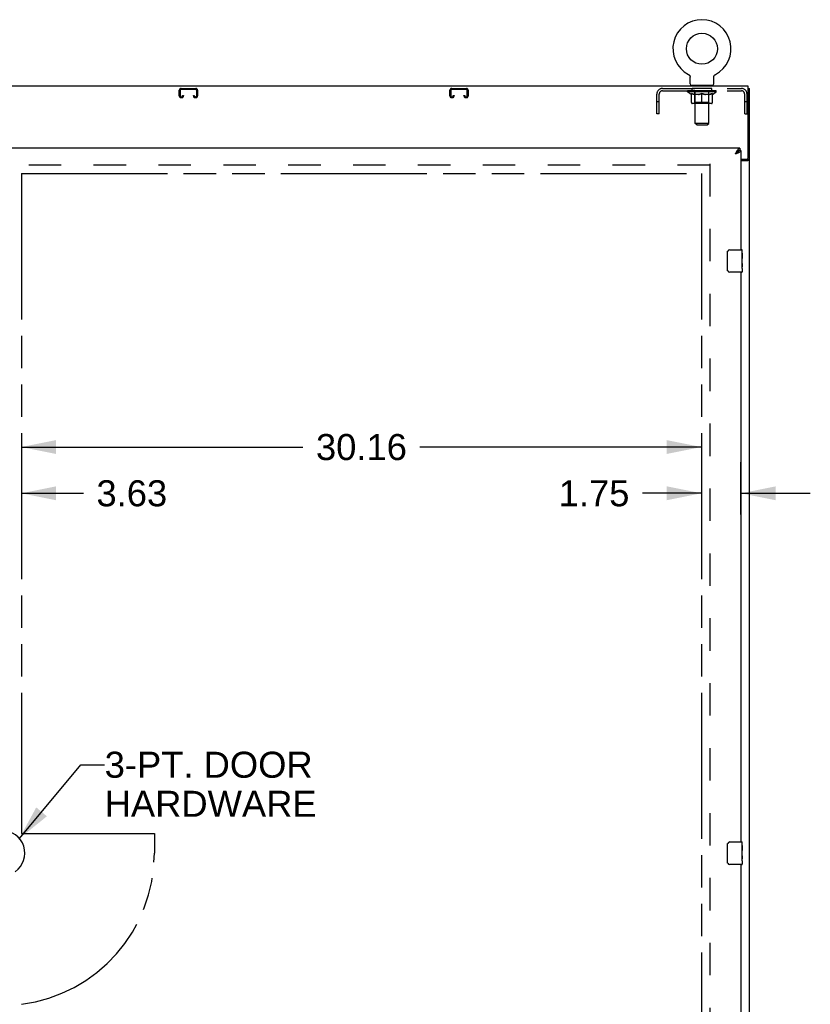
# Model space of a CAD drawing. Header units: inches. Extents: x 0 to 262, y 0 to 169.
# Tile 8 of 12: x 89 to 124, y 79 to 123. Entities that reach past the tile are written whole.
import ezdxf

# ---------------------------------------------------------------- set-up
doc = ezdxf.new("R2010")
doc.units = ezdxf.units.IN
doc.header["$LTSCALE"] = 14.384615
doc.header["$MEASUREMENT"] = 0
doc.linetypes.add('HIDDEN', pattern=[0.2, 0.1, -0.1])
doc.linetypes.add('PHANTOM', pattern=[0.8, 0.45, -0.05, 0.1, -0.05, 0.1, -0.05])
doc.layers.get('0').update_dxf_attribs({"linetype": 'CONTINUOUS'})
for name, color, linetype in [('02___PRT_ALL_AXES', 7, 'CONTINUOUS'), ('AVAILABLE_DOOR_SPACE', 7, 'CONTINUOUS'), ('DEFAULT_2', 8, 'HIDDEN'), ('DIMENSIONS', 7, 'CONTINUOUS')]:
    doc.layers.add(name, color=color, linetype=linetype)
doc.styles.get("Standard").update_dxf_attribs({"font": 'arial.ttf'})
doc.dimstyles.new('DIMSTYLE_1', dxfattribs={"dimtxt": 1.153846, "dimasz": 1.538462, "dimexe": 0.09, "dimexo": 0.07, "dimgap": 0.0375, "dimtad": 0, "dimtih": 1, "dimtoh": 1, "dimzin": 4, "dimdsep": 46, "dimtxsty": 'Standard', "dimblk": '_FILLED', "dimblk1": '_FILLED', "dimblk2": '_FILLED', "dimcen": 0.09, "dimazin": 1, "dimtfac": 1, "dimtdec": 3, "dimtofl": 0, "dimtmove": 0, "dimatfit": 3, "dimldrblk": '_FILLED', "dimfxl": 1, "dimtolj": 1, "dimtzin": 4, "dimarcsym": 0})
doc.dimstyles.get("Standard").update_dxf_attribs({"dimtxt": 1.307692, "dimasz": 1.538462, "dimexe": 0.09, "dimexo": 0.07, "dimgap": 0.09, "dimtad": 0, "dimtih": 1, "dimtoh": 1, "dimdec": 3, "dimzin": 4, "dimdsep": 46, "dimtxsty": 'Standard', "dimblk": '_FILLED', "dimblk1": '_FILLED', "dimblk2": '_FILLED', "dimcen": 0.09, "dimadec": 3, "dimazin": 1, "dimtp": 0.001, "dimtm": 0.001, "dimtfac": 1, "dimtdec": 3, "dimtofl": 0, "dimtmove": 0, "dimatfit": 3, "dimldrblk": '_FILLED', "dimfxl": 1, "dimtolj": 1, "dimtzin": 4, "dimarcsym": 0})

# ---------------------------------------------------------------- blocks, each defined once
blk = doc.blocks.new('_FILLED')
at = {"color": 0, "linetype": 'ByBlock'}
blk.add_solid([(0, 0), (-1, 0.2), (-1, -0.2)], dxfattribs=at)
blk = doc.blocks.new('*D13')
at = {"layer": 'DIMENSIONS', "color": 2, "linetype": 'Continuous'}
for p, q in [((88.809, 103.892), (101.295, 103.892)), ((118.966, 103.892), (106.48, 103.892))]:
    blk.add_line(p, q, dxfattribs=at)
at = {"layer": 'DIMENSIONS', "color": 2, "linetype": 'Continuous', "xscale": 1.5384615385, "yscale": 1.5384615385, "zscale": 1.5384615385, "rotation": 180}
blk.add_blockref('_FILLED', (88.809, 103.892), dxfattribs=at)
at = {"layer": 'DIMENSIONS', "color": 2, "linetype": 'Continuous', "xscale": 1.5384615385, "yscale": 1.5384615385, "zscale": 1.5384615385}
blk.add_blockref('_FILLED', (118.966, 103.892), dxfattribs=at)
at = {"layer": 'DIMENSIONS', "color": 2, "linetype": 'Continuous', "insert": (103.887, 104.469), "char_height": 1.1538, "width": 4.03203, "attachment_point": 2, "line_spacing_factor": 0.9}
blk.add_mtext('30.16', dxfattribs=at)
blk = doc.blocks.new('*D14')
at = {"layer": 'DIMENSIONS', "color": 2, "linetype": 'Continuous'}
for p, q in [((118.966, 103.227), (118.966, 100.899)), ((120.716, 100.899), (120.716, 103.227)), ((118.966, 101.842), (116.348, 101.842)), ((120.716, 101.842), (123.793, 101.842))]:
    blk.add_line(p, q, dxfattribs=at)
at = {"layer": 'DIMENSIONS', "color": 2, "linetype": 'Continuous', "xscale": 1.5384615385, "yscale": 1.5384615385, "zscale": 1.5384615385}
blk.add_blockref('_FILLED', (118.966, 101.842), dxfattribs=at)
at = {"layer": 'DIMENSIONS', "color": 2, "linetype": 'Continuous', "xscale": 1.5384615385, "yscale": 1.5384615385, "zscale": 1.5384615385, "rotation": 180}
blk.add_blockref('_FILLED', (120.716, 101.842), dxfattribs=at)
at = {"layer": 'DIMENSIONS', "color": 2, "linetype": 'Continuous', "insert": (115.771, 102.419), "char_height": 1.1538, "width": 3.13554, "attachment_point": 3, "line_spacing_factor": 0.9}
blk.add_mtext('1.75', dxfattribs=at)
blk = doc.blocks.new('*D15')
at = {"layer": 'DIMENSIONS', "color": 2, "linetype": 'Continuous'}
for p, q in [((85.184, 101.842), (82.107, 101.842)), ((88.809, 101.842), (91.559, 101.842))]:
    blk.add_line(p, q, dxfattribs=at)
at = {"layer": 'DIMENSIONS', "color": 2, "linetype": 'Continuous', "xscale": 1.5384615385, "yscale": 1.5384615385, "zscale": 1.5384615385}
blk.add_blockref('_FILLED', (85.184, 101.842), dxfattribs=at)
at = {"layer": 'DIMENSIONS', "color": 2, "linetype": 'Continuous', "xscale": 1.5384615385, "yscale": 1.5384615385, "zscale": 1.5384615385, "rotation": 180}
blk.add_blockref('_FILLED', (88.809, 101.842), dxfattribs=at)
at = {"layer": 'DIMENSIONS', "color": 2, "linetype": 'Continuous', "insert": (92.136, 102.419), "char_height": 1.1538, "width": 3.13554, "attachment_point": 1, "line_spacing_factor": 0.9}
blk.add_mtext('3.63', dxfattribs=at)

msp = doc.modelspace()

# ---------------------------------------------------------------- linework, layer by layer
at = {"color": 7, "linetype": 'Continuous'}
for p, q in [((118.387, 120.406), (118.387, 120.406)), ((118.387, 120.406), (118.391, 120.404)), ((118.388, 120.406), (118.39, 120.405)), ((118.391, 120.404), (118.396, 120.401)), ((118.396, 120.401), (118.4, 120.398)), ((118.4, 120.398), (118.405, 120.395)), ((118.404, 120.395), (118.409, 120.392)), ((118.409, 120.392), (118.413, 120.389)), ((118.413, 120.389), (118.417, 120.385)), ((118.417, 120.385), (118.421, 120.382)), ((118.42, 120.382), (118.424, 120.378)), ((118.424, 120.378), (118.428, 120.374)), ((118.428, 120.374), (118.431, 120.37)), ((118.431, 120.37), (118.434, 120.366)), ((118.434, 120.366), (118.437, 120.362)), ((118.437, 120.362), (118.44, 120.358)), ((118.44, 120.358), (118.443, 120.353)), ((118.443, 120.353), (118.446, 120.349)), ((118.446, 120.349), (118.448, 120.344)), ((118.448, 120.344), (118.45, 120.339)), ((118.45, 120.339), (118.453, 120.334)), ((118.452, 120.335), (118.454, 120.33)), ((118.454, 120.33), (118.456, 120.325)), ((118.456, 120.325), (118.458, 120.32)), ((118.458, 120.32), (118.459, 120.315)), ((118.459, 120.315), (118.46, 120.31)), ((118.46, 120.31), (118.461, 120.304)), ((118.461, 120.304), (118.462, 120.299)), ((118.463, 120.294), (118.463, 120.289)), ((118.464, 119.987), (118.464, 120.279)), ((119.51, 120.294), (119.511, 120.299)), ((119.51, 120.284), (119.51, 120.289)), ((119.51, 120.279), (119.51, 120.284)), ((119.51, 119.987), (119.51, 120.279)), ((119.511, 120.299), (119.512, 120.304)), ((119.512, 120.304), (119.513, 120.31)), ((119.513, 120.31), (119.514, 120.315)), ((119.514, 120.315), (119.515, 120.32)), ((119.515, 120.32), (119.517, 120.325)), ((119.517, 120.325), (119.519, 120.33)), ((119.519, 120.33), (119.521, 120.335)), ((119.521, 120.334), (119.523, 120.339)), ((119.523, 120.339), (119.525, 120.344)), ((119.525, 120.344), (119.528, 120.349)), ((119.527, 120.349), (119.53, 120.353)), ((119.53, 120.353), (119.533, 120.358)), ((119.533, 120.358), (119.536, 120.362)), ((119.536, 120.362), (119.539, 120.366)), ((119.539, 120.366), (119.542, 120.37)), ((119.542, 120.37), (119.546, 120.374)), ((119.545, 120.374), (119.549, 120.378)), ((119.549, 120.378), (119.553, 120.382)), ((119.553, 120.382), (119.557, 120.385)), ((119.556, 120.385), (119.561, 120.389)), ((119.56, 120.389), (119.565, 120.392)), ((119.564, 120.392), (119.569, 120.395)), ((119.569, 120.395), (119.573, 120.398)), ((119.573, 120.398), (119.577, 120.401)), ((119.577, 120.401), (119.582, 120.404)), ((119.577, 120.401), (119.579, 120.402)), ((119.582, 120.404), (119.586, 120.406)), ((119.583, 120.405), (119.585, 120.406)), ((118.487, 119.918), (118.487, 119.888)), ((119.487, 119.918), (118.487, 119.918)), ((119.487, 119.918), (119.487, 119.888)), ((121.039, 119.784), (121.091, 119.784)), ((120.623, 117.023), (120.614, 117.019)), ((120.674, 117.138), (120.674, 117.034)), ((120.716, 117.034), (120.674, 117.034)), ((120.987, 116.648), (120.987, 116.636)), ((120.987, 116.636), (121.091, 116.636)), ((120.221, 112.638), (120.761, 112.638)), ((120.121, 111.738), (120.121, 112.538)), ((120.761, 111.638), (120.221, 111.638)), ((120.121, 85.488), (120.121, 86.288)), ((120.221, 86.388), (120.761, 86.388)), ((120.761, 85.388), (120.221, 85.388))]:
    msp.add_line(p, q, dxfattribs=at)
at = {"color": 3, "linetype": 'Continuous'}
for p, q in [((121.039, 119.888), (49.143, 119.888)), ((121.039, 116.707), (121.039, 119.888)), ((121.091, 47.992), (121.091, 119.784)), ((120.674, 117.138), (85.184, 117.138)), ((120.716, 117.034), (120.716, 112.638)), ((120.469, 116.891), (120.501, 116.903)), ((120.716, 116.647), (120.979, 116.647)), ((120.716, 116.595), (121.021, 116.595)), ((120.716, 111.638), (120.716, 86.388)), ((120.716, 85.388), (120.716, 60.138))]:
    msp.add_line(p, q, dxfattribs=at)
at = {"color": 7, "linetype": 'Continuous'}
for points in [[(118.462, 120.299), (118.463, 120.294), (118.463, 120.289), (118.464, 120.284), (118.464, 120.279)], [(119.51, 120.284), (119.51, 120.289), (119.51, 120.294)], [(120.614, 117.019), (120.606, 117.015), (120.597, 117.01), (120.589, 117.004), (120.58, 116.998), (120.572, 116.992), (120.563, 116.985), (120.555, 116.978), (120.546, 116.97), (120.537, 116.962), (120.529, 116.954), (120.52, 116.946), (120.512, 116.937), (120.503, 116.928), (120.495, 116.919), (120.486, 116.91), (120.478, 116.9), (120.469, 116.891)], [(120.469, 116.891), (120.48, 116.898), (120.491, 116.905), (120.502, 116.913), (120.513, 116.92), (120.524, 116.927), (120.534, 116.934), (120.544, 116.941), (120.553, 116.948), (120.562, 116.955), (120.57, 116.962), (120.577, 116.97), (120.584, 116.977), (120.591, 116.984), (120.596, 116.991), (120.601, 116.998), (120.605, 117.005), (120.608, 117.012), (120.609, 117.016)], [(120.674, 117.034), (120.666, 117.033), (120.657, 117.032), (120.648, 117.031), (120.64, 117.029), (120.631, 117.026), (120.623, 117.023)], [(120.946, 116.595), (120.946, 116.597), (120.946, 116.599), (120.947, 116.601), (120.947, 116.603), (120.948, 116.604), (120.949, 116.606), (120.95, 116.607), (120.952, 116.609), (120.954, 116.611), (120.955, 116.612), (120.957, 116.613), (120.959, 116.615), (120.961, 116.616), (120.964, 116.617), (120.966, 116.618)], [(120.966, 116.618), (120.971, 116.621), (120.973, 116.622), (120.975, 116.623), (120.978, 116.624), (120.98, 116.626), (120.982, 116.627), (120.983, 116.629), (120.985, 116.63), (120.986, 116.632), (120.986, 116.633), (120.986, 116.634), (120.987, 116.636)], [(120.121, 112.538), (120.121, 112.544), (120.121, 112.55), (120.122, 112.556), (120.124, 112.562), (120.125, 112.568), (120.127, 112.574)], [(120.127, 111.701), (120.125, 111.707), (120.124, 111.713), (120.122, 111.719), (120.121, 111.725), (120.121, 111.731), (120.121, 111.738)], [(120.121, 86.288), (120.121, 86.294), (120.121, 86.3), (120.122, 86.306), (120.124, 86.312), (120.125, 86.318), (120.127, 86.324)], [(120.127, 85.451), (120.125, 85.457), (120.124, 85.463), (120.122, 85.469), (120.121, 85.475), (120.121, 85.481), (120.121, 85.488)]]:
    msp.add_lwpolyline(points, dxfattribs=at)
at = {"color": 3, "linetype": 'Continuous'}
for points in [[(120.555, 117.041), (120.546, 117.028), (120.537, 117.014), (120.529, 117), (120.52, 116.985), (120.512, 116.97), (120.503, 116.955), (120.495, 116.939), (120.486, 116.923), (120.478, 116.907), (120.469, 116.891)], [(120.674, 117.138), (120.666, 117.137), (120.657, 117.136), (120.648, 117.133), (120.64, 117.129), (120.631, 117.125), (120.623, 117.119), (120.614, 117.112), (120.606, 117.105), (120.597, 117.096), (120.589, 117.087), (120.58, 117.076), (120.572, 117.065), (120.563, 117.054), (120.555, 117.041)], [(120.606, 116.945), (120.619, 116.95), (120.632, 116.956), (120.643, 116.962), (120.654, 116.968), (120.665, 116.974), (120.674, 116.98), (120.683, 116.986), (120.69, 116.992), (120.697, 116.998), (120.702, 117.004), (120.707, 117.01), (120.711, 117.016), (120.713, 117.022), (120.715, 117.028), (120.716, 117.034)], [(120.501, 116.903), (120.517, 116.909), (120.533, 116.915), (120.548, 116.921), (120.564, 116.927), (120.578, 116.933), (120.592, 116.939), (120.606, 116.945)], [(121.021, 116.595), (121.023, 116.597), (121.025, 116.598), (121.028, 116.6), (121.031, 116.601), (121.035, 116.603), (121.039, 116.604), (121.043, 116.606), (121.047, 116.607), (121.055, 116.61)], [(121.055, 116.61), (121.059, 116.611), (121.063, 116.612), (121.067, 116.614), (121.07, 116.615), (121.073, 116.617), (121.076, 116.618), (121.079, 116.62), (121.081, 116.621), (121.084, 116.623), (121.086, 116.625), (121.087, 116.626), (121.088, 116.628), (121.089, 116.63), (121.09, 116.632), (121.09, 116.634), (121.091, 116.636)]]:
    msp.add_lwpolyline(points, dxfattribs=at)
at = {"color": 7, "linetype": 'Continuous'}
msp.add_circle((118.987, 121.546), 0.688, dxfattribs=at)
for centre, radius, start, end in [((118.987, 121.546), 1.288, 297.7005, 242.2995), ((118.533, 119.987), 0.069, 180, 270), ((119.441, 119.987), 0.069, 270, 360), ((120.221, 112.538), 0.1, 90, 158.8001), ((120.761, 112.623), 0.015, 0, 90), ((120.221, 111.738), 0.1, 201.1999, 270), ((120.761, 111.653), 0.015, 270, 360), ((87.956, 85.888), 1.004, 305.5066, 234.4934), ((120.221, 86.288), 0.1, 90, 158.8001), ((120.761, 86.373), 0.015, 0, 90), ((120.221, 85.488), 0.1, 201.1999, 270), ((120.761, 85.403), 0.015, 270, 360)]:
    msp.add_arc(centre, radius, start, end, dxfattribs=at)
at = {"color": 3, "linetype": 'Continuous'}
msp.add_arc((120.979, 116.707), 0.06, 270, 360, dxfattribs=at)
at = {"layer": '02___PRT_ALL_AXES', "color": 8, "linetype": 'HIDDEN'}
for p, q in [((118.549, 119.68), (118.549, 119.784)), ((119.424, 119.784), (118.549, 119.784)), ((119.424, 119.68), (118.549, 119.68)), ((119.424, 119.68), (119.424, 119.784))]:
    msp.add_line(p, q, dxfattribs=at)
at = {"layer": '02___PRT_ALL_AXES', "color": 7, "linetype": 'Continuous'}
for p, q in [((120.776, 112.059), (120.776, 112.623)), ((120.776, 112.483), (120.769, 112.483)), ((120.769, 112.483), (120.769, 112.253)), ((120.776, 112.316), (120.769, 112.316)), ((120.776, 112.253), (120.769, 112.253)), ((120.776, 112.217), (120.77, 112.217)), ((120.776, 112.022), (120.769, 112.022)), ((120.769, 112.022), (120.769, 111.886)), ((120.77, 111.855), (120.776, 111.855)), ((120.774, 112.085), (120.776, 112.085)), ((120.776, 111.799), (120.776, 112.056)), ((120.776, 111.798), (120.776, 111.653)), ((120.776, 86.233), (120.769, 86.233)), ((120.769, 86.233), (120.769, 86.003)), ((120.776, 86.066), (120.769, 86.066)), ((120.776, 86.003), (120.769, 86.003)), ((120.776, 85.809), (120.776, 86.373)), ((120.776, 85.772), (120.769, 85.772)), ((120.769, 85.772), (120.769, 85.636)), ((120.776, 85.967), (120.77, 85.967)), ((120.77, 85.605), (120.776, 85.605)), ((120.774, 85.835), (120.776, 85.835)), ((120.776, 85.549), (120.776, 85.806)), ((120.776, 85.548), (120.776, 85.403))]:
    msp.add_line(p, q, dxfattribs=at)
for points in [[(120.774, 112.083), (120.771, 112.117), (120.77, 112.129), (120.77, 112.141), (120.769, 112.154), (120.769, 112.167), (120.769, 112.18), (120.769, 112.192), (120.769, 112.205), (120.77, 112.218), (120.77, 112.23), (120.771, 112.242)], [(120.77, 111.85), (120.77, 111.858), (120.769, 111.868), (120.769, 111.877), (120.769, 111.886)], [(120.773, 111.825), (120.772, 111.833), (120.771, 111.841), (120.77, 111.85)], [(120.776, 111.798), (120.775, 111.802), (120.775, 111.807), (120.774, 111.812), (120.773, 111.825)], [(120.776, 112.056), (120.775, 112.064), (120.775, 112.073), (120.774, 112.083)], [(120.774, 85.833), (120.771, 85.867), (120.77, 85.879), (120.77, 85.891), (120.769, 85.904), (120.769, 85.917), (120.769, 85.93), (120.769, 85.942), (120.769, 85.955), (120.77, 85.968), (120.77, 85.98), (120.771, 85.992)], [(120.77, 85.6), (120.77, 85.608), (120.769, 85.618), (120.769, 85.627), (120.769, 85.636)], [(120.773, 85.575), (120.772, 85.583), (120.771, 85.591), (120.77, 85.6)], [(120.776, 85.548), (120.775, 85.552), (120.775, 85.557), (120.774, 85.562), (120.773, 85.575)], [(120.776, 85.806), (120.775, 85.814), (120.775, 85.823), (120.774, 85.833)]]:
    msp.add_lwpolyline(points, dxfattribs=at)
for centre in [(120.513, 112.222), (120.513, 85.972)]:
    msp.add_ellipse(centre, major_axis=(0.263, 0), ratio=0.432808, start_param=0, end_param=0.179988, dxfattribs=at)
at = {"layer": 'AVAILABLE_DOOR_SPACE', "color": 4, "linetype": 'PHANTOM'}
for p, q in [((88.809, 116.013), (88.809, 86.763)), ((88.809, 116.013), (118.966, 116.013)), ((118.966, 116.013), (118.966, 55.763)), ((88.809, 86.763), (94.706, 86.763)), ((94.706, 86.763), (94.706, 85.888))]:
    msp.add_line(p, q, dxfattribs=at)
msp.add_arc((87.956, 85.888), 6.75, 277.2642, 360, dxfattribs=at)
at = {"layer": 'DEFAULT_2', "color": 8, "linetype": 'HIDDEN'}
for p, q in [((118.387, 120.406), (118.387, 120.406)), ((118.395, 120.402), (118.396, 120.401)), ((119.586, 120.406), (119.586, 120.406)), ((119.586, 120.406), (119.586, 120.406)), ((95.809, 119.457), (95.809, 119.704)), ((95.849, 119.704), (95.849, 119.457)), ((95.889, 119.784), (96.542, 119.784)), ((96.542, 119.744), (95.889, 119.744)), ((96.582, 119.457), (96.582, 119.704)), ((96.622, 119.704), (96.622, 119.457)), ((107.809, 119.457), (107.809, 119.704)), ((107.849, 119.704), (107.849, 119.457)), ((107.889, 119.784), (108.542, 119.784)), ((108.542, 119.744), (107.889, 119.744)), ((108.582, 119.457), (108.582, 119.704)), ((108.622, 119.704), (108.622, 119.457)), ((117.233, 119.784), (120.74, 119.784)), ((117.233, 119.68), (120.74, 119.68)), ((118.353, 119.631), (118.353, 119.678)), ((119.62, 119.631), (118.353, 119.631)), ((118.513, 119.519), (118.353, 119.631)), ((118.363, 119.671), (118.363, 119.678)), ((118.372, 119.668), (118.372, 119.671)), ((118.372, 119.668), (119.602, 119.668)), ((118.38, 119.668), (118.38, 119.671)), ((118.381, 119.668), (118.381, 119.671)), ((118.392, 119.671), (118.392, 119.678)), ((118.408, 119.668), (118.408, 119.671)), ((118.41, 119.668), (118.41, 119.671)), ((118.438, 119.671), (118.438, 119.678)), ((118.453, 119.668), (118.453, 119.671)), ((118.455, 119.668), (118.455, 119.671)), ((118.66, 119.671), (118.458, 119.671)), ((118.501, 119.671), (118.501, 119.678)), ((118.503, 119.668), (118.503, 119.671)), ((118.504, 119.668), (118.504, 119.671)), ((118.507, 119.668), (118.507, 119.671)), ((118.514, 119.668), (118.514, 119.671)), ((118.514, 119.668), (118.514, 119.671)), ((118.517, 119.668), (118.517, 119.671)), ((118.521, 119.668), (118.521, 119.672)), ((118.525, 119.668), (118.525, 119.671)), ((118.539, 119.668), (118.539, 119.671)), ((118.557, 119.668), (118.557, 119.671)), ((118.558, 119.668), (118.558, 119.673)), ((118.578, 119.668), (118.578, 119.671)), ((118.578, 119.668), (118.578, 119.671)), ((118.58, 119.671), (118.58, 119.678)), ((118.589, 119.668), (118.589, 119.671)), ((118.593, 119.668), (118.593, 119.671)), ((118.603, 119.668), (118.603, 119.671)), ((118.614, 119.668), (118.614, 119.675)), ((118.629, 119.668), (118.629, 119.671)), ((118.632, 119.668), (118.632, 119.671)), ((118.66, 119.668), (118.66, 119.671)), ((118.727, 119.671), (118.665, 119.671)), ((118.67, 119.671), (118.67, 119.678)), ((118.674, 119.918), (118.674, 119.888)), ((118.674, 119.159), (118.674, 119.628)), ((118.677, 119.668), (118.677, 119.671)), ((118.681, 119.668), (118.681, 119.671)), ((118.687, 118.237), (118.687, 119.883)), ((118.687, 119.668), (118.687, 119.676)), ((118.692, 119.668), (118.692, 119.671)), ((118.703, 119.668), (118.703, 119.671)), ((118.727, 119.668), (118.727, 119.671)), ((118.802, 119.671), (118.742, 119.671)), ((118.763, 119.668), (118.763, 119.671)), ((118.77, 119.671), (118.77, 119.678)), ((118.774, 119.668), (118.774, 119.671)), ((118.776, 119.668), (118.776, 119.677)), ((118.779, 119.668), (118.779, 119.671)), ((118.786, 119.668), (118.786, 119.671)), ((118.802, 119.668), (118.802, 119.671)), ((118.882, 119.671), (118.828, 119.671)), ((118.841, 119.668), (118.841, 119.671)), ((118.872, 119.671), (118.987, 119.678)), ((118.877, 119.671), (118.877, 119.678)), ((118.877, 119.678), (118.877, 119.678)), ((118.877, 119.671), (118.877, 119.677)), ((118.877, 119.668), (118.877, 119.671)), ((118.881, 119.668), (118.881, 119.671)), ((118.882, 119.668), (118.882, 119.671)), ((118.882, 119.668), (118.882, 119.671)), ((118.966, 119.671), (118.918, 119.671)), ((118.923, 119.668), (118.923, 119.671)), ((118.966, 119.668), (118.966, 119.671)), ((118.984, 119.671), (118.984, 119.671)), ((118.984, 119.668), (118.984, 119.671)), ((118.984, 119.668), (118.984, 119.671)), ((118.987, 119.671), (118.987, 119.678)), ((118.989, 119.668), (118.989, 119.671)), ((118.989, 119.668), (118.989, 119.671)), ((118.989, 119.671), (118.989, 119.671)), ((118.991, 119.671), (119.056, 119.671)), ((119.007, 119.668), (119.007, 119.671)), ((119.024, 119.671), (119.024, 119.675)), ((119.024, 119.675), (119.101, 119.671)), ((119.045, 119.671), (119.045, 119.674)), ((119.05, 119.668), (119.05, 119.671)), ((119.091, 119.668), (119.091, 119.671)), ((119.091, 119.668), (119.091, 119.671)), ((119.091, 119.671), (119.146, 119.671)), ((119.092, 119.668), (119.092, 119.671)), ((119.096, 119.678), (119.097, 119.678)), ((119.096, 119.671), (119.096, 119.677)), ((119.096, 119.668), (119.096, 119.671)), ((119.097, 119.671), (119.097, 119.678)), ((119.132, 119.668), (119.132, 119.671)), ((119.172, 119.668), (119.172, 119.671)), ((119.172, 119.671), (119.231, 119.671)), ((119.187, 119.668), (119.187, 119.671)), ((119.194, 119.668), (119.194, 119.671)), ((119.197, 119.668), (119.197, 119.677)), ((119.199, 119.668), (119.199, 119.671)), ((119.203, 119.671), (119.203, 119.678)), ((119.21, 119.668), (119.21, 119.671)), ((119.247, 119.668), (119.247, 119.671)), ((119.247, 119.671), (119.308, 119.671)), ((119.271, 119.668), (119.271, 119.671)), ((119.282, 119.668), (119.282, 119.671)), ((119.286, 119.668), (119.286, 119.676)), ((119.287, 118.237), (119.287, 119.883)), ((119.292, 119.668), (119.292, 119.671)), ((119.296, 119.668), (119.296, 119.671)), ((119.299, 119.918), (119.299, 119.888)), ((119.299, 119.159), (119.299, 119.628)), ((119.303, 119.671), (119.303, 119.678)), ((119.313, 119.668), (119.313, 119.671)), ((119.314, 119.671), (119.515, 119.671)), ((119.341, 119.668), (119.341, 119.671)), ((119.344, 119.668), (119.344, 119.671)), ((119.359, 119.668), (119.359, 119.675)), ((119.371, 119.668), (119.371, 119.671)), ((119.38, 119.668), (119.38, 119.671)), ((119.384, 119.668), (119.384, 119.671)), ((119.394, 119.671), (119.394, 119.678)), ((119.395, 119.668), (119.395, 119.671)), ((119.395, 119.668), (119.395, 119.671)), ((119.415, 119.668), (119.415, 119.673)), ((119.416, 119.668), (119.416, 119.671)), ((119.434, 119.668), (119.434, 119.671)), ((119.448, 119.668), (119.448, 119.671)), ((119.453, 119.668), (119.453, 119.672)), ((119.456, 119.668), (119.456, 119.671)), ((119.459, 119.668), (119.459, 119.671)), ((119.459, 119.668), (119.459, 119.671)), ((119.461, 119.519), (119.62, 119.631)), ((119.467, 119.668), (119.467, 119.671)), ((119.47, 119.668), (119.47, 119.671)), ((119.47, 119.668), (119.47, 119.671)), ((119.472, 119.671), (119.472, 119.678)), ((119.518, 119.668), (119.518, 119.671)), ((119.521, 119.668), (119.521, 119.671)), ((119.535, 119.671), (119.535, 119.678)), ((119.564, 119.668), (119.564, 119.671)), ((119.565, 119.668), (119.565, 119.671)), ((119.582, 119.671), (119.582, 119.678)), ((119.592, 119.668), (119.592, 119.671)), ((119.593, 119.668), (119.593, 119.671)), ((119.602, 119.668), (119.602, 119.671)), ((119.61, 119.671), (119.61, 119.678)), ((119.62, 119.631), (119.62, 119.678)), ((95.889, 119.417), (95.917, 119.417)), ((95.917, 119.377), (95.889, 119.377)), ((95.957, 119.457), (95.957, 119.471)), ((95.957, 119.471), (95.997, 119.471)), ((95.997, 119.471), (95.997, 119.457)), ((96.434, 119.457), (96.434, 119.471)), ((96.434, 119.471), (96.474, 119.471)), ((96.474, 119.471), (96.474, 119.457)), ((96.514, 119.417), (96.542, 119.417)), ((96.542, 119.377), (96.514, 119.377)), ((107.889, 119.417), (107.917, 119.417)), ((107.917, 119.377), (107.889, 119.377)), ((107.957, 119.457), (107.957, 119.471)), ((107.957, 119.471), (107.997, 119.471)), ((107.997, 119.471), (107.997, 119.457)), ((108.434, 119.457), (108.434, 119.471)), ((108.434, 119.471), (108.474, 119.471)), ((108.474, 119.471), (108.474, 119.457)), ((108.514, 119.417), (108.542, 119.417)), ((108.542, 119.377), (108.514, 119.377)), ((116.987, 118.659), (116.987, 119.537)), ((117.091, 119.189), (116.987, 119.189)), ((117.091, 118.659), (117.091, 119.537)), ((118.513, 119.519), (118.523, 119.519)), ((118.523, 119.156), (118.523, 119.563)), ((118.674, 119.159), (118.634, 119.119)), ((118.845, 119.519), (118.665, 119.519)), ((119.299, 119.159), (118.674, 119.159)), ((118.987, 119.119), (118.987, 119.563)), ((119.308, 119.519), (119.128, 119.519)), ((119.299, 119.159), (119.339, 119.119)), ((119.45, 119.156), (119.45, 119.563)), ((119.45, 119.519), (119.461, 119.519)), ((120.883, 118.659), (120.883, 119.537)), ((120.987, 119.189), (120.883, 119.189)), ((120.987, 118.659), (120.987, 119.537)), ((119.413, 119.119), (118.56, 119.119)), ((117.091, 118.659), (116.987, 118.659)), ((120.883, 118.659), (120.987, 118.659)), ((119.287, 118.237), (118.687, 118.237)), ((118.756, 118.168), (118.687, 118.237)), ((118.756, 118.168), (119.218, 118.168)), ((119.218, 118.168), (119.287, 118.237)), ((119.341, 116.388), (50.841, 116.388)), ((119.341, 116.44), (119.341, 55.336))]:
    msp.add_line(p, q, dxfattribs=at)
for points in [[(118.523, 119.563), (118.549, 119.553), (118.574, 119.544), (118.599, 119.536), (118.624, 119.529), (118.649, 119.524), (118.673, 119.519)], [(118.665, 119.519), (118.642, 119.524), (118.619, 119.53), (118.595, 119.536), (118.571, 119.544), (118.547, 119.552), (118.523, 119.562)], [(118.836, 119.519), (118.86, 119.524), (118.885, 119.53), (118.91, 119.536), (118.935, 119.544), (118.961, 119.553), (118.987, 119.563)], [(118.987, 119.561), (118.962, 119.552), (118.938, 119.543), (118.915, 119.536), (118.892, 119.53), (118.868, 119.524), (118.845, 119.519)], [(118.987, 119.563), (119.013, 119.553), (119.038, 119.544), (119.063, 119.536), (119.088, 119.53), (119.113, 119.524), (119.138, 119.519)], [(119.128, 119.519), (119.105, 119.524), (119.081, 119.53), (119.058, 119.536), (119.034, 119.544), (119.011, 119.552), (118.987, 119.561)], [(119.3, 119.519), (119.325, 119.524), (119.35, 119.53), (119.374, 119.536), (119.399, 119.544), (119.425, 119.553), (119.45, 119.563)], [(119.45, 119.562), (119.426, 119.552), (119.401, 119.544), (119.378, 119.536), (119.354, 119.53), (119.331, 119.524), (119.308, 119.519)]]:
    msp.add_lwpolyline(points, dxfattribs=at)
for centre, radius, start, end in [((95.889, 119.704), 0.08, 90, 180), ((95.889, 119.704), 0.04, 90, 180), ((96.542, 119.704), 0.08, 0, 90), ((96.542, 119.704), 0.04, 0, 90), ((107.889, 119.704), 0.08, 90, 180), ((107.889, 119.704), 0.04, 90, 180), ((108.542, 119.704), 0.08, 0, 90), ((108.542, 119.704), 0.04, 0, 90), ((117.233, 119.537), 0.246, 90, 180), ((117.233, 119.537), 0.142, 90, 180), ((118.634, 119.628), 0.0398, 0, 90), ((118.652, 119.883), 0.0345, 0, 90), ((119.321, 119.883), 0.0345, 90, 180), ((119.339, 119.628), 0.0398, 90, 180), ((120.74, 119.537), 0.246, 0, 90), ((120.74, 119.537), 0.142, 0, 90), ((95.889, 119.457), 0.08, 180, 270), ((95.889, 119.457), 0.04, 180, 270), ((95.917, 119.457), 0.08, 270, 360), ((95.917, 119.457), 0.04, 270, 360), ((96.514, 119.457), 0.08, 180, 270), ((96.514, 119.457), 0.04, 180, 270), ((96.542, 119.457), 0.08, 270, 360), ((96.542, 119.457), 0.04, 270, 360), ((107.889, 119.457), 0.08, 180, 270), ((107.889, 119.457), 0.04, 180, 270), ((107.917, 119.457), 0.08, 270, 360), ((107.917, 119.457), 0.04, 270, 360), ((108.514, 119.457), 0.08, 180, 270), ((108.514, 119.457), 0.04, 180, 270), ((108.542, 119.457), 0.08, 270, 360), ((108.542, 119.457), 0.04, 270, 360), ((118.56, 119.156), 0.0371, 180, 270), ((119.413, 119.156), 0.0371, 270, 360)]:
    msp.add_arc(centre, radius, start, end, dxfattribs=at)
for centre, major_axis, ratio, start_param, end_param in [((118.333, 119.666), (0.198, 0), 0.060556, 0.430652, 1.470503), ((118.987, 119.678), (0.633, 0.007), 0.05963, 2.96643, 3.140963), ((118.987, 119.678), (0.633, 0), 0.060556, -3.141593, -2.96706), ((118.333, 119.659), (0.198, 0.002), 0.05963, 1.376596, 1.469874), ((118.309, 119.666), (0.198, 0.002), 0.05963, 0.25549, 1.295341), ((118.378, 119.666), (0.198, -0.002), 0.05963, 0.605815, 1.645666), ((118.987, 119.678), (0.633, 0.013), 0.05688, 2.791345, 2.965878), ((118.987, 119.678), (0.633, -0.007), 0.05963, -2.96643, -2.791898), ((118.378, 119.659), (0.198, 0), 0.060556, 1.551758, 1.645036), ((118.309, 119.659), (0.198, 0.004), 0.05688, 1.20151, 1.294789), ((118.379, 119.661), (0.164, 0.002), 0.05963, 1.065228, 1.614276), ((118.359, 119.661), (0.164, 0.003), 0.05688, 0.890143, 1.43919), ((118.417, 119.661), (0.164, 0), 0.060556, 1.240391, 1.789438), ((118.305, 119.666), (0.198, 0.004), 0.05688, 0.080405, 1.120256), ((118.44, 119.666), (0.198, -0.004), 0.05688, 0.7809, 1.820751), ((118.987, 119.678), (0.633, 0.019), 0.052395, 2.616403, 2.790936), ((118.987, 119.678), (0.633, -0.013), 0.05688, -2.791345, -2.616812), ((118.44, 119.659), (0.198, -0.002), 0.05963, 1.72692, 1.820198), ((118.305, 119.659), (0.198, 0.006), 0.052395, 1.026568, 1.119847), ((118.358, 119.661), (0.164, 0.005), 0.052395, 0.715201, 1.264248), ((118.473, 119.661), (0.164, -0.002), 0.05963, 1.415553, 1.9646), ((118.52, 119.666), (0.198, -0.006), 0.052395, 0.955842, 1.995693), ((118.987, 119.678), (0.633, 0.025), 0.046319, 2.441654, 2.616187), ((118.322, 119.666), (0.198, 0.006), 0.052395, -0.094537, 0.945314), ((118.987, 119.678), (0.633, -0.019), 0.052395, -2.616403, -2.44187), ((118.52, 119.659), (0.198, -0.004), 0.05688, 1.902006, 1.995284), ((118.322, 119.659), (0.198, 0.008), 0.046319, 0.851819, 0.945098), ((118.377, 119.661), (0.164, 0.006), 0.046319, 0.540452, 1.089499), ((118.544, 119.661), (0.164, -0.003), 0.05688, 1.590638, 2.139686), ((118.613, 119.666), (0.198, -0.008), 0.046319, 1.130591, 2.170442), ((118.987, 119.678), (0.633, 0.029), 0.038841, 2.267123, 2.441656), ((118.36, 119.666), (0.198, 0.008), 0.046319, -0.269286, 0.770565), ((118.987, 119.678), (0.633, -0.025), 0.046319, -2.441654, -2.267121), ((118.613, 119.659), (0.198, -0.006), 0.052395, 2.076947, 2.170226), ((118.36, 119.659), (0.198, 0.009), 0.038841, 0.677289, 0.770567), ((118.414, 119.661), (0.164, 0.008), 0.038841, 0.365921, 0.914969), ((118.628, 119.661), (0.164, -0.005), 0.052395, 1.76558, 2.314627), ((118.718, 119.666), (0.198, -0.009), 0.038841, 1.305122, 2.344973), ((118.987, 119.678), (0.633, 0.033), 0.030195, 2.09281, 2.267343), ((118.416, 119.666), (0.198, 0.009), 0.038841, -0.443817, 0.596034), ((118.987, 119.678), (0.633, -0.029), 0.038841, -2.267123, -2.092591), ((118.718, 119.659), (0.198, -0.008), 0.046319, 2.251696, 2.344975), ((118.416, 119.659), (0.198, 0.01), 0.030195, 0.502975, 0.596254), ((118.468, 119.661), (0.164, 0.009), 0.030195, 0.191608, 0.740655), ((118.724, 119.661), (0.164, -0.006), 0.046319, 1.940329, 2.489376), ((118.489, 119.666), (0.198, 0.01), 0.030195, -0.61813, 0.421721), ((118.831, 119.666), (0.198, -0.01), 0.030195, 1.479435, 2.519286), ((118.987, 119.678), (0.633, 0.036), 0.020645, 1.918687, 2.09322), ((118.987, 119.678), (0.633, -0.033), 0.030195, -2.09281, -1.918277), ((118.831, 119.659), (0.198, -0.009), 0.038841, 2.426227, 2.519505), ((118.489, 119.659), (0.198, 0.011), 0.020645, 0.328852, 0.422131), ((118.538, 119.661), (0.164, 0.009), 0.020645, 0.017485, 0.566532), ((118.827, 119.661), (0.164, -0.008), 0.038841, 2.11486, 2.663907), ((118.578, 119.666), (0.198, 0.011), 0.020645, -0.792253, 0.247598), ((118.948, 119.666), (0.198, -0.011), 0.020645, 1.653558, 2.693409), ((118.987, 119.678), (0.633, 0.038), 0.010478, 1.744704, 1.919237), ((118.987, 119.678), (0.633, -0.036), 0.020645, -1.918687, -1.744154), ((118.948, 119.659), (0.198, -0.01), 0.030195, 2.60054, 2.693819), ((118.578, 119.659), (0.198, 0.012), 0.010478, 0.154869, 0.248148), ((118.622, 119.661), (0.164, 0.01), 0.010478, 6.126688, 6.675735), ((118.936, 119.661), (0.164, -0.009), 0.030195, 2.289173, 2.83822), ((118.679, 119.666), (0.198, 0.012), 0.010478, -0.966236, -0.000846), ((119.067, 119.666), (0.198, -0.012), 0.010478, 1.827541, 2.867392), ((118.987, 119.678), (0.633, -0.038), 0.010478, 4.538481, 4.720178), ((119.067, 119.659), (0.198, -0.011), 0.020645, 2.774664, 2.867942), ((119.045, 119.661), (0.164, -0.009), 0.020645, 2.463296, 3.012344), ((118.906, 119.666), (0.198, 0.012), 0.010478, 0.274201, 1.314052), ((118.82, 119.661), (0.164, 0.01), 0.010478, -0.000483, 0.504314), ((118.789, 119.659), (0.198, 0.012), 0.010478, 0.099668, 0.192946), ((118.987, 119.678), (0.633, 0.038), 0.010478, -1.571421, -1.396888), ((119.184, 119.659), (0.198, -0.012), 0.010478, 2.74231, 2.948646), ((119.153, 119.661), (0.164, -0.01), 0.010478, 2.637279, 3.14189), ((119.025, 119.666), (0.198, 0.011), 0.020645, 0.448184, 1.488034), ((118.928, 119.661), (0.164, 0.009), 0.020645, 0.129249, 0.678296), ((118.906, 119.659), (0.198, 0.011), 0.020645, 0.273651, 0.366929), ((119.294, 119.666), (0.198, -0.012), 0.010478, -3.140747, -2.175357), ((118.987, 119.678), (0.633, 0.036), 0.020645, -1.397439, -1.222906), ((118.987, 119.678), (0.633, -0.038), 0.010478, 1.222355, 1.396888), ((119.142, 119.666), (0.198, 0.01), 0.030195, 0.622307, 1.662158), ((119.038, 119.661), (0.164, 0.009), 0.030195, 0.303372, 0.852419), ((119.351, 119.661), (0.164, -0.01), 0.010478, 2.749043, 3.29809), ((119.395, 119.666), (0.198, -0.011), 0.020645, 2.893995, 3.933846), ((119.025, 119.659), (0.198, 0.01), 0.030195, 0.447774, 0.541052), ((119.395, 119.659), (0.198, -0.012), 0.010478, 2.893445, 2.986723), ((118.987, 119.678), (0.633, 0.033), 0.030195, -1.223315, -1.048783), ((118.987, 119.678), (0.633, -0.036), 0.020645, 1.048373, 1.222906), ((119.255, 119.666), (0.198, 0.009), 0.038841, 0.79662, 1.836471), ((119.146, 119.661), (0.164, 0.008), 0.038841, 0.477686, 1.026733), ((119.435, 119.661), (0.164, -0.009), 0.020645, 2.57506, 3.124108), ((119.484, 119.666), (0.198, -0.01), 0.030195, 2.719872, 3.759723), ((119.36, 119.666), (0.198, 0.008), 0.046319, 0.971151, 2.011002), ((119.142, 119.659), (0.198, 0.009), 0.038841, 0.622087, 0.715366), ((119.484, 119.659), (0.198, -0.011), 0.020645, 2.719462, 2.812741), ((118.987, 119.678), (0.633, 0.029), 0.038841, -1.049002, -0.874469), ((118.987, 119.678), (0.633, -0.033), 0.030195, 0.87425, 1.048783), ((119.249, 119.661), (0.164, 0.006), 0.046319, 0.652216, 1.201263), ((119.454, 119.666), (0.198, 0.006), 0.052395, 1.1459, 2.185751), ((119.505, 119.661), (0.164, -0.009), 0.030195, 2.400937, 2.949985), ((119.557, 119.666), (0.198, -0.009), 0.038841, 2.545558, 3.585409), ((119.345, 119.661), (0.164, 0.005), 0.052395, 0.826965, 1.376012), ((119.255, 119.659), (0.198, 0.008), 0.046319, 0.796618, 0.889896), ((119.557, 119.659), (0.198, -0.01), 0.030195, 2.545339, 2.638617), ((119.533, 119.666), (0.198, 0.004), 0.05688, 1.320842, 2.360692), ((118.987, 119.678), (0.633, 0.025), 0.046319, -0.874471, -0.699939), ((118.987, 119.678), (0.633, -0.029), 0.038841, 0.699936, 0.874469), ((119.614, 119.666), (0.198, -0.008), 0.046319, 2.371028, 3.410879), ((119.559, 119.661), (0.164, -0.008), 0.038841, 2.226624, 2.775671), ((119.596, 119.666), (0.198, 0.002), 0.05963, 1.495927, 2.535778), ((119.429, 119.661), (0.164, 0.003), 0.05688, 1.001907, 1.550954), ((119.651, 119.666), (0.198, -0.006), 0.052395, 2.196279, 3.23613), ((119.36, 119.659), (0.198, 0.006), 0.052395, 0.971367, 1.064645), ((119.596, 119.661), (0.164, -0.006), 0.046319, 2.052093, 2.601141), ((119.614, 119.659), (0.198, -0.009), 0.038841, 2.371026, 2.464304), ((119.64, 119.666), (0.198, 0), 0.060556, 1.671089, 2.71094), ((119.668, 119.666), (0.198, -0.004), 0.05688, 2.021337, 3.061188), ((118.987, 119.678), (0.633, 0.019), 0.052395, -0.699723, -0.52519), ((118.987, 119.678), (0.633, -0.025), 0.046319, 0.525406, 0.699939), ((119.664, 119.666), (0.198, -0.002), 0.05963, 1.846251, 2.886102), ((119.501, 119.661), (0.164, 0.002), 0.05963, 1.176993, 1.72604), ((119.615, 119.661), (0.164, -0.005), 0.052395, 1.877344, 2.426392), ((119.556, 119.661), (0.164, 0), 0.060556, 1.352155, 1.901202), ((119.614, 119.661), (0.164, -0.003), 0.05688, 1.702402, 2.25145), ((119.594, 119.661), (0.164, -0.002), 0.05963, 1.527317, 2.076364), ((119.454, 119.659), (0.198, 0.004), 0.05688, 1.146309, 1.239587), ((119.651, 119.659), (0.198, -0.008), 0.046319, 2.196495, 2.289773), ((118.987, 119.678), (0.633, 0.013), 0.05688, -0.524781, -0.350248), ((118.987, 119.678), (0.633, -0.019), 0.052395, 0.350657, 0.52519), ((119.533, 119.659), (0.198, 0.002), 0.05963, 1.321394, 1.414673), ((119.668, 119.659), (0.198, -0.006), 0.052395, 2.021746, 2.115024), ((118.987, 119.678), (0.633, 0.007), 0.05963, -0.349695, -0.175162), ((118.987, 119.678), (0.633, -0.013), 0.05688, 0.175715, 0.350248), ((119.596, 119.659), (0.198, 0), 0.060556, 1.496556, 1.589835), ((119.664, 119.659), (0.198, -0.004), 0.05688, 1.846804, 1.940083), ((119.64, 119.659), (0.198, -0.002), 0.05963, 1.671719, 1.764997), ((118.987, 119.678), (0.633, 0), 0.060556, -0.174533, 0), ((118.987, 119.678), (0.633, -0.007), 0.05963, 0.000629, 0.175162)]:
    msp.add_ellipse(centre, major_axis=major_axis, ratio=ratio, start_param=start_param, end_param=end_param, dxfattribs=at)

# ---------------------------------------------------------------- texts
at = {"layer": 'DIMENSIONS', "color": 2, "linetype": 'Continuous', "insert": (92.501, 90.388), "char_height": 1.1538, "width": 9.38519, "attachment_point": 1, "line_spacing_factor": 0.9}
msp.add_mtext('3-PT. DOOR\\PHARDWARE', dxfattribs=at)

# ---------------------------------------------------------------- dimensions: what is measured, and where the dimension line sits
at = {"layer": 'DIMENSIONS', "color": 2, "linetype": 'Continuous'}
for base, p1, p2, picture, middle in [((85.184339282, 101.842229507), (88.809339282, 116.012643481), (85.184339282, 115.746664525), '*D15', (93.702223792, 101.835794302)), ((88.809, 103.892), (118.966, 116.013), (88.809, 116.013), '*D13', (103.885, 103.886))]:
    dim = msp.add_linear_dim(base=base, p1=p1, p2=p2, angle=180, dimstyle='DIMSTYLE_1', dxfattribs=at)
    dim.commit()
    dim.dimension.update_dxf_attribs({"geometry": picture, "text_midpoint": middle, "dimtype": 160})
dim = msp.add_linear_dim(base=(120.716, 101.842), p1=(118.966, 103.297), p2=(120.716, 103.297), dimstyle='DIMSTYLE_1', dxfattribs=at)
dim.commit()
dim.dimension.update_dxf_attribs({"geometry": '*D14', "text_midpoint": (114.258, 101.836), "dimtype": 160})

# ---------------------------------------------------------------- leaders
at = {"layer": 'DIMENSIONS', "color": 2, "linetype": 'Continuous', "annotation_type": 0, "has_hookline": 1, "hookline_direction": 1, "text_width": 9.187}
msp.add_leader([(88.718, 86.541), (91.445, 89.811), (92.501, 89.811)], dimstyle='Standard', override={"dimtad": 0}, dxfattribs=at)

doc.saveas('drawing.dxf')
